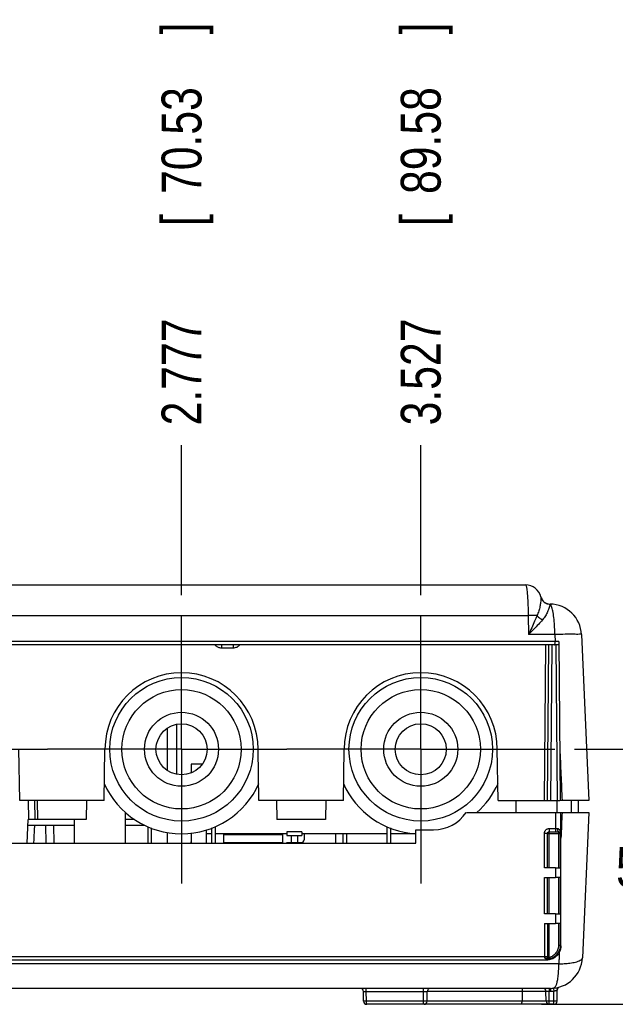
# Model space of a CAD drawing. Header units: inches. Extents: x 0 to 34, y 0 to 22.
# Tile 39 of 41: x 28 to 29.9, y 10.7 to 13.7. Entities that reach past the tile are written whole.
import ezdxf

# ---------------------------------------------------------------- set-up
doc = ezdxf.new("R2010")
doc.units = ezdxf.units.IN
doc.header["$LTSCALE"] = 1.87
doc.header["$MEASUREMENT"] = 0
doc.linetypes.add('CENTER', pattern=[0.6, 0.375, -0.075, 0.075, -0.075])
doc.layers.get('0').update_dxf_attribs({"linetype": 'CONTINUOUS'})
doc.layers.add('DEFAULT_1', color=7, linetype='CENTER')
doc.layers.add('DIMENSIONS', color=7, linetype='CONTINUOUS')
doc.styles.get("Standard").update_dxf_attribs({"font": 'txt', "width": 0.8})
doc.dimstyles.new('DIMSTYLE_1', dxfattribs={"dimtxt": 0.125, "dimasz": 0.18, "dimexe": 0.18, "dimexo": 0.0625, "dimgap": 0.09, "dimtad": 0, "dimtih": 1, "dimtoh": 1, "dimdec": 3, "dimzin": 4, "dimdsep": 46, "dimtxsty": 'STANDARD', "dimblk": '_FILLED', "dimblk1": '_FILLED', "dimblk2": '_FILLED', "dimcen": 0.09, "dimadec": 0, "dimazin": 0, "dimtp": 0.001, "dimtm": 0.001, "dimtfac": 1, "dimtdec": 3, "dimtofl": 0, "dimtmove": 0, "dimatfit": 3, "dimldrblk": '_FILLED', "dimfxl": 1, "dimtolj": 1, "dimtzin": 4, "dimarcsym": 0})
doc.dimstyles.new('DIMSTYLE_2', dxfattribs={"dimtxt": 0.125, "dimasz": 0.18, "dimexe": 0.18, "dimexo": 0.0625, "dimgap": 0.09, "dimtad": 0, "dimtih": 1, "dimtoh": 1, "dimdec": 3, "dimzin": 4, "dimdsep": 46, "dimtxsty": 'STANDARD', "dimblk": '_FILLED', "dimblk1": '_FILLED', "dimblk2": '_FILLED', "dimcen": 0.09, "dimadec": 0, "dimazin": 0, "dimtp": 0.001, "dimtm": 0.001, "dimtfac": 1, "dimtdec": 3, "dimtofl": 0, "dimtmove": 0, "dimatfit": 3, "dimldrblk": '_FILLED', "dimfxl": 1, "dimtolj": 1, "dimtzin": 4, "dimarcsym": 0})

# ---------------------------------------------------------------- blocks, each defined once
blk = doc.blocks.new('_FILLED')
at = {"color": 0, "linetype": 'BYBLOCK'}
blk.add_solid([(0, 0), (-1, 0.174), (-1, -0.174)], dxfattribs=at)
blk = doc.blocks.new('*D14')
at = {"layer": 'DIMENSIONS', "color": 2, "linetype": 'CONTINUOUS'}
for p, q in [((29.7523, 11.455), (30.7698, 11.455)), ((30.6448, 11.455), (30.6448, 11.2117)), ((30.6448, 10.656), (30.6448, 10.9617)), ((29.6481, 10.656), (30.7698, 10.656))]:
    blk.add_line(p, q, dxfattribs=at)
at = {"layer": 'DIMENSIONS', "color": 2, "linetype": 'CONTINUOUS', "xscale": 0.18, "yscale": 0.18, "zscale": 0.18}
for p, rotation in [((30.6448, 11.455), 90), ((30.6448, 10.656), 270)]:
    blk.add_blockref('_FILLED', p, dxfattribs=dict(at, rotation=rotation))
at = {"layer": 'DIMENSIONS', "color": 2, "linetype": 'CONTINUOUS', "width": 0.8}
for s, p in [('5X ', (29.8823, 11.0242)), ('.799', (30.1823, 11.0242)), ('[', (30.7073, 11.0242)), ('20.29', (30.8073, 11.0242)), (']', (31.3073, 11.0242))]:
    blk.add_text(s, height=0.125, dxfattribs=at).set_placement(p)
blk = doc.blocks.new('*D18')
at = {"layer": 'DIMENSIONS', "color": 2, "linetype": 'CONTINUOUS'}
blk.add_line((28.5198, 11.9375), (28.5198, 12.4075), dxfattribs=at)
at = {"layer": 'DIMENSIONS', "color": 2, "linetype": 'CONTINUOUS', "width": 0.8}
for s, p in [(']', (28.5823, 13.695)), ('70.53', (28.5823, 13.195)), ('[', (28.5823, 13.095)), ('2.777', (28.5823, 12.47))]:
    blk.add_text(s, height=0.125, rotation=90, dxfattribs=at).set_placement(p)
blk = doc.blocks.new('*D19')
at = {"layer": 'DIMENSIONS', "color": 2, "linetype": 'CONTINUOUS'}
blk.add_line((29.2698, 11.9375), (29.2698, 12.4075), dxfattribs=at)
at = {"layer": 'DIMENSIONS', "color": 2, "linetype": 'CONTINUOUS', "width": 0.8}
for s, p in [(']', (29.3323, 13.695)), ('89.58', (29.3323, 13.195)), ('[', (29.3323, 13.095)), ('3.527', (29.3323, 12.47))]:
    blk.add_text(s, height=0.125, rotation=90, dxfattribs=at).set_placement(p)

msp = doc.modelspace()

# ---------------------------------------------------------------- linework, layer by layer
at = {"color": 7, "linetype": 'CONTINUOUS'}
for p, q in [((25.9415, 11.97), (29.5982, 11.97)), ((29.7028, 11.7924), (29.7072, 11.295)), ((29.7738, 11.8143), (29.7965, 11.295)), ((29.7029, 11.782), (25.8368, 11.782)), ((29.6675, 11.295), (29.6718, 11.782)), ((28.4743, 11.5205), (28.4743, 11.3894)), ((28.5049, 11.3765), (28.5049, 11.5334)), ((28.0126, 11.295), (28.0098, 11.455)), ((28.2771, 11.295), (28.2798, 11.455)), ((28.7626, 11.295), (28.7598, 11.455)), ((29.0271, 11.295), (29.0298, 11.455)), ((29.5126, 11.295), (29.5098, 11.455)), ((28.5502, 11.4089), (28.5502, 11.3812)), ((28.2771, 11.295), (28.0126, 11.295)), ((28.0386, 11.295), (28.0396, 11.235)), ((28.0676, 11.295), (28.0687, 11.235)), ((28.2221, 11.295), (28.221, 11.235)), ((29.0271, 11.295), (28.7626, 11.295)), ((28.8176, 11.295), (28.8187, 11.235)), ((28.9721, 11.295), (28.971, 11.235)), ((29.5126, 11.295), (29.7058, 11.295)), ((29.5676, 11.295), (29.5683, 11.257)), ((29.7965, 11.295), (29.7072, 11.295)), ((29.7422, 11.257), (29.7425, 11.295)), ((29.7648, 11.257), (29.7648, 11.295)), ((28.0361, 11.1605), (28.0388, 11.235)), ((28.221, 11.235), (28.0396, 11.235)), ((28.1838, 11.1605), (28.1838, 11.235)), ((28.3438, 11.1605), (28.3438, 11.2573)), ((28.3724, 11.235), (28.3438, 11.235)), ((28.971, 11.235), (28.8187, 11.235)), ((29.4127, 11.257), (29.7076, 11.257)), ((29.7093, 11.1762), (29.7094, 11.257)), ((29.7094, 11.257), (29.7965, 11.257)), ((29.7965, 11.257), (29.7766, 10.8016)), ((28.0381, 11.217), (28.1838, 11.217)), ((28.0933, 11.217), (28.0943, 11.1605)), ((28.3438, 11.217), (28.4036, 11.217)), ((28.4148, 11.1605), (28.4148, 11.2123)), ((28.4248, 11.2084), (28.4248, 11.1605)), ((28.5975, 11.2016), (28.5975, 11.1605)), ((28.6148, 11.1605), (28.6148, 11.2084)), ((28.6248, 11.2123), (28.6248, 11.1605)), ((29.1648, 11.1605), (29.1648, 11.2123)), ((29.1748, 11.2084), (29.1748, 11.1605)), ((29.2541, 11.1605), (29.2548, 11.203)), ((29.2548, 11.203), (29.3098, 11.203)), ((28.4743, 11.1943), (28.4743, 11.1605)), ((28.5502, 11.1922), (28.5502, 11.1605)), ((28.6148, 11.1904), (28.5975, 11.1904)), ((28.8502, 11.1904), (28.6248, 11.1904)), ((28.6514, 11.1904), (28.6514, 11.1605)), ((28.8378, 11.187), (28.6514, 11.187)), ((28.8378, 11.1605), (28.8378, 11.1904)), ((28.8975, 11.196), (28.8502, 11.196)), ((28.8502, 11.196), (28.8502, 11.1845)), ((28.8502, 11.1845), (28.8975, 11.1845)), ((28.864, 11.1845), (28.864, 11.1605)), ((28.8837, 11.1845), (28.8837, 11.1605)), ((28.8975, 11.196), (28.8975, 11.1845)), ((29.1648, 11.1904), (28.8975, 11.1904)), ((28.9043, 11.1903), (28.904, 11.1718)), ((29.0029, 11.1904), (29.0023, 11.1605)), ((29.2546, 11.1904), (29.1748, 11.1904)), ((26.2856, 11.1605), (29.2541, 11.1605)), ((28.5502, 11.1628), (28.5482, 11.1628)), ((28.5975, 11.1628), (28.5994, 11.1628)), ((28.8378, 11.162), (28.6514, 11.162)), ((28.8484, 11.1628), (28.8993, 11.1628)), ((28.894, 11.162), (28.8837, 11.162)), ((29.6926, 11.0833), (29.6575, 11.0833)), ((29.6575, 11.0533), (29.6926, 11.0533)), ((29.6926, 10.9396), (29.6575, 10.9396)), ((29.6575, 10.9096), (29.6926, 10.9096)), ((29.664, 10.7943), (27.9836, 10.7943)), ((29.6767, 10.706), (25.863, 10.706)), ((29.0907, 10.6659), (29.0904, 10.696)), ((29.29, 10.6659), (29.2903, 10.696)), ((29.6627, 10.6659), (29.6624, 10.696)), ((29.697, 10.6659), (29.6973, 10.7004)), ((29.687, 10.656), (29.1007, 10.656))]:
    msp.add_line(p, q, dxfattribs=at)
at = {"color": 9, "linetype": 'CONTINUOUS'}
for p, q in [((25.9329, 11.8743), (29.6068, 11.8743)), ((29.6068, 11.8743), (29.6078, 11.8143)), ((29.691, 11.7924), (25.8487, 11.7924)), ((29.69, 11.8143), (29.6078, 11.8143)), ((29.69, 11.8143), (29.691, 11.7924)), ((28.6454, 11.782), (28.6454, 11.772)), ((28.6818, 11.772), (28.6454, 11.772)), ((28.6818, 11.782), (28.6818, 11.772)), ((29.6575, 11.295), (29.6618, 11.782)), ((29.6775, 11.295), (29.6818, 11.782)), ((29.6929, 11.782), (29.6972, 11.295)), ((28.5847, 11.4089), (28.5502, 11.4089)), ((28.0586, 11.295), (28.0596, 11.235)), ((29.6972, 11.2569), (29.6975, 11.295)), ((29.6926, 11.257), (29.6926, 11.1968)), ((29.7076, 11.257), (29.7076, 11.1922)), ((28.1183, 11.217), (28.1193, 11.1605)), ((29.6725, 11.2068), (29.6926, 11.2068)), ((29.6725, 11.2068), (29.6725, 11.1968)), ((29.0376, 11.1605), (29.0377, 11.1904)), ((29.6575, 11.1918), (29.6675, 11.1918)), ((29.6575, 11.0833), (29.6575, 11.1918)), ((29.6675, 11.0831), (29.6675, 11.1918)), ((29.6677, 11.1916), (29.707, 11.1916)), ((29.6725, 11.1968), (29.6926, 11.1968)), ((29.6727, 11.1966), (29.702, 11.1966)), ((29.6727, 11.0829), (29.6727, 11.1966)), ((29.7022, 11.1968), (29.702, 11.1966)), ((29.702, 11.1966), (29.702, 11.0829)), ((29.7076, 11.1922), (29.707, 11.1916)), ((29.707, 11.1916), (29.707, 11.083)), ((29.6926, 11.0833), (29.6926, 11.0533)), ((29.7076, 11.0836), (29.7076, 11.053)), ((29.6575, 10.9396), (29.6575, 11.0533)), ((29.6675, 10.9395), (29.6675, 11.0535)), ((29.6727, 10.9392), (29.6727, 11.0537)), ((29.702, 11.0537), (29.702, 10.9392)), ((29.707, 11.0536), (29.707, 10.9393)), ((29.6926, 10.9396), (29.6926, 10.9096)), ((29.7076, 10.9399), (29.7076, 10.9094)), ((29.6575, 10.9096), (29.6575, 10.8058)), ((29.6675, 10.9098), (29.6675, 10.8058)), ((29.6727, 10.8028), (29.6727, 10.91)), ((29.702, 10.91), (29.702, 10.8413)), ((29.707, 10.91), (29.707, 10.8413)), ((29.702, 10.8413), (29.707, 10.8413)), ((29.707, 10.8413), (29.709, 10.8393)), ((27.9736, 10.8058), (29.6675, 10.8058)), ((29.6625, 10.7958), (29.6625, 10.7984)), ((29.6677, 10.8027), (29.6727, 10.8027)), ((29.674, 10.7979), (29.6734, 10.7971)), ((27.9736, 10.7958), (29.6625, 10.7958)), ((29.703, 10.7825), (27.9836, 10.7825)), ((29.6625, 10.7958), (29.664, 10.7943)), ((29.6724, 10.706), (29.6724, 10.696)), ((29.6767, 10.706), (29.6767, 10.696)), ((29.6863, 10.7064), (29.6873, 10.6966)), ((29.0991, 10.696), (29.2787, 10.696)), ((29.0993, 10.6659), (29.0991, 10.696)), ((29.2784, 10.6659), (29.2787, 10.696)), ((29.6624, 10.696), (29.2903, 10.696)), ((29.5875, 10.696), (29.5875, 10.6659)), ((29.6767, 10.696), (29.6724, 10.696)), ((29.6727, 10.6659), (29.6724, 10.696)), ((29.687, 10.6659), (29.6873, 10.6966)), ((29.2784, 10.6659), (29.0993, 10.6659)), ((29.6627, 10.6659), (29.29, 10.6659)), ((29.687, 10.6659), (29.6727, 10.6659)), ((29.6727, 10.656), (29.6727, 10.6659)), ((29.687, 10.656), (29.687, 10.6659))]:
    msp.add_line(p, q, dxfattribs=at)
at = {"color": 7, "linetype": 'CONTINUOUS'}
for centre, radius in [((28.5198, 11.455), 0.225), ((29.2698, 11.455), 0.225), ((28.5198, 11.455), 0.187), ((29.2698, 11.455), 0.187), ((28.5198, 11.455), 0.116), ((29.2698, 11.455), 0.116), ((28.5198, 11.455), 0.08), ((29.2698, 11.455), 0.08)]:
    msp.add_circle(centre, radius, dxfattribs=at)
for centre, radius, start, end in [((29.5982, 11.92), 0.05, 14.2123, 90), ((29.6757, 11.9399), 0.03, 194.4679, 269.2124), ((29.6739, 11.81), 0.1, 2.5, 89.2147), ((28.5198, 11.455), 0.24, 0, 180), ((29.2698, 11.455), 0.24, 0, 180), ((28.5198, 11.455), 0.265, 203.8285, 336.1718), ((29.2698, 11.455), 0.265, 203.8285, 266.5405), ((29.2698, 11.455), 0.265, 311.5614, 336.1718), ((29.3098, 11.328), 0.125, 270, 325.3891), ((28.894, 11.172), 0.01, 269.9986, 359), ((29.6767, 10.806), 0.1, 269.9845, 357.4993), ((29.0804, 10.696), 0.01, 0.5, 90.0002), ((29.6524, 10.696), 0.01, 0.5, 90), ((29.7073, 10.7003), 0.01, 106.1574, 179.5), ((29.3003, 10.696), 0.01, 119.8333, 179.5), ((29.1007, 10.666), 0.01, 180.5, 270), ((29.28, 10.666), 0.01, 270, 359.5), ((29.6727, 10.666), 0.01, 180.5, 270), ((29.687, 10.666), 0.01, 270, 359.5)]:
    msp.add_arc(centre, radius, start, end, dxfattribs=at)
at = {"color": 9, "linetype": 'CONTINUOUS'}
for points, knots in [([(29.5982, 11.97), (29.5995, 11.97), (29.6008, 11.9639), (29.6025, 11.956), (29.604, 11.9404), (29.6054, 11.9214), (29.6063, 11.8987), (29.6067, 11.8827), (29.6068, 11.8743)], [0, 0, 0, 0, 0.039231, 0.139371, 0.296804, 0.501771, 0.741243, 1, 1, 1, 1]), ([(29.6467, 11.9321), (29.6468, 11.9313), (29.6467, 11.9284), (29.6464, 11.9226), (29.6454, 11.9135), (29.6435, 11.9017), (29.6401, 11.8881), (29.6364, 11.8788), (29.6342, 11.8742)], [0, 0, 0, 0, 0.043515, 0.142037, 0.296034, 0.499905, 0.744426, 1, 1, 1, 1]), ([(29.6467, 11.9322), (29.6467, 11.9322), (29.6467, 11.9322), (29.6467, 11.9321), (29.6467, 11.9321)], [0, 0, 0, 0, 0.47305, 1, 1, 1, 1]), ([(29.6467, 11.9322), (29.6477, 11.928), (29.6518, 11.92), (29.6623, 11.9118), (29.671, 11.9097), (29.6753, 11.9097)], [0, 0, 0, 0, 0.332993, 0.666298, 1, 1, 1, 1]), ([(29.6467, 11.9321), (29.6478, 11.9279), (29.6518, 11.9199), (29.6623, 11.9117), (29.671, 11.9096), (29.6754, 11.9095)], [0, 0, 0, 0, 0.332811, 0.666128, 1, 1, 1, 1]), ([(29.6754, 11.9095), (29.6751, 11.9088), (29.6745, 11.9066), (29.6732, 11.902), (29.6709, 11.8948), (29.667, 11.8848), (29.6606, 11.8727), (29.6547, 11.8645), (29.6511, 11.8604)], [0, 0, 0, 0, 0.04132, 0.125551, 0.259719, 0.451093, 0.704882, 1, 1, 1, 1]), ([(29.6753, 11.91), (29.6753, 11.9099), (29.6753, 11.9098), (29.6753, 11.9098), (29.6753, 11.9097)], [0, 0, 0, 0, 0.253142, 1, 1, 1, 1]), ([(29.6753, 11.9097), (29.6753, 11.9097), (29.6753, 11.9096), (29.6754, 11.9096), (29.6754, 11.9095)], [0, 0, 0, 0, 0.474519, 1, 1, 1, 1]), ([(29.69, 11.8203), (29.6898, 11.8277), (29.6893, 11.8435), (29.6875, 11.8662), (29.6846, 11.8867), (29.6811, 11.9005), (29.6777, 11.9082), (29.6754, 11.9095)], [0, 0, 0, 0, 0.240013, 0.51953, 0.749146, 0.911757, 1, 1, 1, 1]), ([(29.6342, 11.8742), (29.63, 11.8743), (29.6208, 11.8744), (29.6117, 11.8744), (29.6068, 11.8743)], [0, 0, 0, 0, 0.460402, 1, 1, 1, 1]), ([(29.6342, 11.8742), (29.6318, 11.8681), (29.6265, 11.8553), (29.6176, 11.8353), (29.6112, 11.8215), (29.6078, 11.8143)], [0, 0, 0, 0, 0.301544, 0.635148, 1, 1, 1, 1]), ([(29.6511, 11.8604), (29.647, 11.8556), (29.6382, 11.8457), (29.6237, 11.8304), (29.6133, 11.8199), (29.6078, 11.8143)], [0, 0, 0, 0, 0.29659, 0.630632, 1, 1, 1, 1]), ([(29.6342, 11.8742), (29.6356, 11.8724), (29.6389, 11.8689), (29.6446, 11.8642), (29.6489, 11.8616), (29.6511, 11.8604)], [0, 0, 0, 0, 0.316634, 0.655202, 1, 1, 1, 1]), ([(29.7738, 11.8143), (29.7737, 11.8164), (29.7612, 11.8138), (29.7484, 11.8168), (29.7216, 11.815), (29.7032, 11.8148), (29.6933, 11.8144)], [0, 0, 0, 0, 0.077629, 0.296758, 0.631521, 1, 1, 1, 1]), ([(29.6894, 11.782), (29.6899, 11.782), (29.6904, 11.7845), (29.6907, 11.786), (29.6908, 11.7872)], [0, 0, 0, 0, 0.296558, 1, 1, 1, 1]), ([(29.7028, 11.7924), (29.7009, 11.7924), (29.6969, 11.7924), (29.693, 11.7924), (29.691, 11.7924)], [0, 0, 0, 0, 0.496458, 1, 1, 1, 1]), ([(28.6287, 11.778), (28.6278, 11.7787), (28.6264, 11.7799), (28.625, 11.7813), (28.6245, 11.7819)], [0, 0, 0, 0, 0.589111, 1, 1, 1, 1]), ([(28.6402, 11.7726), (28.6386, 11.7729), (28.6357, 11.7738), (28.6331, 11.7751), (28.6318, 11.7758)], [0, 0, 0, 0, 0.526548, 1, 1, 1, 1]), ([(28.6986, 11.7781), (28.6962, 11.7762), (28.6914, 11.7734), (28.6859, 11.7723), (28.6835, 11.7721)], [0, 0, 0, 0, 0.560219, 1, 1, 1, 1]), ([(29.7058, 11.4568), (29.7069, 11.4298), (29.7093, 11.3759), (29.7117, 11.3219), (29.7129, 11.295)], [0, 0, 0, 0, 0.500037, 1, 1, 1, 1]), ([(29.7129, 11.257), (29.7123, 11.2435), (29.7111, 11.2166), (29.7099, 11.1897), (29.7093, 11.1762)], [0, 0, 0, 0, 0.499982, 1, 1, 1, 1]), ([(28.057, 11.1605), (28.0572, 11.1663), (28.0578, 11.1787), (28.0588, 11.1975), (28.0594, 11.2105), (28.0597, 11.217)], [0, 0, 0, 0, 0.312317, 0.655292, 1, 1, 1, 1]), ([(29.6575, 11.1918), (29.6575, 11.1926), (29.6577, 11.1943), (29.6584, 11.197), (29.6597, 11.1998), (29.6618, 11.2024), (29.6647, 11.2048), (29.6684, 11.2064), (29.6711, 11.2068), (29.6725, 11.2068)], [0, 0, 0, 0, 0.105122, 0.220716, 0.349001, 0.492501, 0.651284, 0.822112, 1, 1, 1, 1]), ([(29.6926, 11.2068), (29.6932, 11.2068), (29.6945, 11.2068), (29.6964, 11.2068), (29.6977, 11.2068), (29.6984, 11.2068)], [0, 0, 0, 0, 0.316931, 0.650139, 1, 1, 1, 1]), ([(29.6984, 11.2068), (29.6984, 11.2052), (29.6987, 11.2022), (29.6997, 11.1986), (29.7014, 11.1969), (29.7022, 11.1968)], [0, 0, 0, 0, 0.442734, 0.790447, 1, 1, 1, 1]), ([(29.6984, 11.2068), (29.6989, 11.2068), (29.6999, 11.2067), (29.7013, 11.2061), (29.7027, 11.2052), (29.704, 11.2039), (29.7051, 11.2023), (29.7061, 11.2003), (29.7069, 11.198), (29.7074, 11.1952), (29.7076, 11.1933), (29.7076, 11.1922)], [0, 0, 0, 0, 0.078519, 0.161243, 0.248316, 0.341145, 0.443536, 0.558681, 0.688573, 0.834476, 1, 1, 1, 1]), ([(29.6675, 11.1918), (29.6675, 11.1921), (29.6676, 11.1926), (29.6678, 11.1935), (29.6682, 11.1944), (29.6689, 11.1953), (29.6699, 11.1961), (29.6711, 11.1967), (29.6721, 11.1968), (29.6725, 11.1968)], [0, 0, 0, 0, 0.105197, 0.220766, 0.348928, 0.492263, 0.650921, 0.821782, 1, 1, 1, 1]), ([(29.6926, 11.1968), (29.6936, 11.1968), (29.6957, 11.1968), (29.6989, 11.1968), (29.7011, 11.1968), (29.7022, 11.1968)], [0, 0, 0, 0, 0.316852, 0.650327, 1, 1, 1, 1]), ([(29.702, 11.1966), (29.7029, 11.1966), (29.7046, 11.1962), (29.7065, 11.1942), (29.707, 11.1925), (29.707, 11.1916)], [0, 0, 0, 0, 0.333325, 0.666675, 1, 1, 1, 1]), ([(29.7022, 11.1968), (29.7025, 11.1968), (29.703, 11.1968), (29.7039, 11.1966), (29.7046, 11.1963), (29.7054, 11.1959), (29.706, 11.1954), (29.7066, 11.1948), (29.7071, 11.1941), (29.7075, 11.1932), (29.7076, 11.1926), (29.7076, 11.1922)], [0, 0, 0, 0, 0.106989, 0.215242, 0.321293, 0.425058, 0.52985, 0.638118, 0.751246, 0.87051, 1, 1, 1, 1]), ([(29.702, 10.8413), (29.702, 10.8369), (29.7006, 10.8281), (29.6942, 10.8163), (29.6846, 10.8074), (29.6767, 10.8039), (29.6727, 10.8028)], [0, 0, 0, 0, 0.25334, 0.507346, 0.760807, 1, 1, 1, 1]), ([(29.707, 10.8413), (29.707, 10.8364), (29.7054, 10.8264), (29.6982, 10.8132), (29.6874, 10.8032), (29.6785, 10.7992), (29.674, 10.7979)], [0, 0, 0, 0, 0.253656, 0.507485, 0.760744, 1, 1, 1, 1]), ([(29.6575, 10.8058), (29.6575, 10.8055), (29.6575, 10.805), (29.6575, 10.8044), (29.6575, 10.8041)], [0, 0, 0, 0, 0.490233, 1, 1, 1, 1]), ([(29.6575, 10.8041), (29.6575, 10.8037), (29.6576, 10.8029), (29.6581, 10.8018), (29.6589, 10.8009), (29.6599, 10.8), (29.6611, 10.7991), (29.662, 10.7986), (29.6625, 10.7984)], [0, 0, 0, 0, 0.151745, 0.294638, 0.447324, 0.612525, 0.795265, 1, 1, 1, 1]), ([(29.6675, 10.8025), (29.6675, 10.803), (29.6651, 10.8035), (29.6636, 10.8038), (29.6625, 10.8039)], [0, 0, 0, 0, 0.304188, 1, 1, 1, 1]), ([(29.6625, 10.7984), (29.6629, 10.7982), (29.6637, 10.7978), (29.665, 10.7974), (29.6664, 10.797), (29.668, 10.7967), (29.6697, 10.7967), (29.6715, 10.7968), (29.6727, 10.797), (29.6734, 10.7971)], [0, 0, 0, 0, 0.114547, 0.237278, 0.368601, 0.50888, 0.6592, 0.821859, 1, 1, 1, 1]), ([(29.6691, 10.7986), (29.6686, 10.799), (29.6672, 10.7995), (29.6658, 10.7994), (29.6651, 10.7993)], [0, 0, 0, 0, 0.462362, 1, 1, 1, 1]), ([(29.6675, 10.8058), (29.6675, 10.8052), (29.6675, 10.8041), (29.6675, 10.803), (29.6675, 10.8025)], [0, 0, 0, 0, 0.490962, 1, 1, 1, 1]), ([(29.6677, 10.8027), (29.6677, 10.8027), (29.6676, 10.8026), (29.6675, 10.8025), (29.6675, 10.8025)], [0, 0, 0, 0, 0.501791, 1, 1, 1, 1]), ([(29.6675, 10.8025), (29.6675, 10.8022), (29.6675, 10.8017), (29.6677, 10.801), (29.6679, 10.8003), (29.6682, 10.7997), (29.6686, 10.7991), (29.6689, 10.7987), (29.6691, 10.7986)], [0, 0, 0, 0, 0.187048, 0.353742, 0.516922, 0.676774, 0.83689, 1, 1, 1, 1]), ([(29.6691, 10.7986), (29.6692, 10.7984), (29.6695, 10.7981), (29.67, 10.7978), (29.6706, 10.7975), (29.6712, 10.7972), (29.6719, 10.7971), (29.6724, 10.797), (29.6726, 10.797)], [0, 0, 0, 0, 0.151453, 0.308495, 0.470993, 0.639264, 0.814648, 1, 1, 1, 1]), ([(29.6727, 10.8027), (29.6729, 10.8019), (29.6733, 10.8006), (29.6737, 10.799), (29.674, 10.7982), (29.674, 10.7979)], [0, 0, 0, 0, 0.493886, 0.858962, 1, 1, 1, 1]), ([(29.703, 10.7827), (29.7058, 10.7828), (29.7114, 10.7829), (29.7199, 10.7834), (29.7286, 10.7841), (29.7375, 10.7851), (29.7463, 10.7865), (29.7549, 10.7883), (29.7627, 10.7906), (29.7694, 10.7934), (29.7746, 10.7966), (29.7765, 10.8), (29.7766, 10.8016)], [0, 0, 0, 0, 0.106208, 0.213918, 0.324519, 0.438204, 0.552985, 0.665073, 0.770256, 0.863682, 0.940168, 1, 1, 1, 1]), ([(29.6734, 10.7971), (29.6722, 10.7968), (29.6698, 10.7963), (29.6662, 10.7959), (29.6637, 10.7958), (29.6625, 10.7958)], [0, 0, 0, 0, 0.334287, 0.667809, 1, 1, 1, 1]), ([(29.2787, 10.696), (29.2787, 10.6977), (29.2786, 10.7008), (29.2781, 10.7036), (29.2777, 10.706), (29.2771, 10.706)], [0, 0, 0, 0, 0.488406, 0.849119, 1, 1, 1, 1]), ([(29.5894, 10.706), (29.5888, 10.706), (29.5881, 10.7037), (29.5879, 10.7022), (29.5878, 10.701)], [0, 0, 0, 0, 0.304975, 1, 1, 1, 1]), ([(29.0904, 10.696), (29.0904, 10.6961), (29.0907, 10.696), (29.091, 10.6961), (29.0918, 10.6961), (29.093, 10.6961), (29.0947, 10.6961), (29.0967, 10.6961), (29.0982, 10.6961), (29.0991, 10.696)], [0, 0, 0, 0, 0.012945, 0.057731, 0.144623, 0.282777, 0.4761, 0.719576, 1, 1, 1, 1]), ([(29.0991, 10.696), (29.0991, 10.6977), (29.099, 10.7008), (29.0986, 10.7031), (29.0984, 10.7046)], [0, 0, 0, 0, 0.575801, 1, 1, 1, 1]), ([(29.2787, 10.696), (29.2792, 10.6961), (29.2803, 10.6961), (29.2819, 10.6961), (29.2837, 10.6961), (29.2856, 10.6961), (29.2873, 10.6961), (29.2889, 10.6962), (29.2895, 10.6959), (29.2903, 10.6962), (29.2903, 10.696)], [0, 0, 0, 0, 0.129247, 0.274455, 0.433448, 0.598846, 0.756028, 0.88583, 0.970587, 1, 1, 1, 1]), ([(29.6724, 10.696), (29.6719, 10.6961), (29.6707, 10.6961), (29.6688, 10.6961), (29.667, 10.6961), (29.6653, 10.6961), (29.6638, 10.6962), (29.6631, 10.6959), (29.6624, 10.6962), (29.6624, 10.696)], [0, 0, 0, 0, 0.171394, 0.35796, 0.549741, 0.729244, 0.874784, 0.968083, 1, 1, 1, 1]), ([(29.6873, 10.6966), (29.6861, 10.6964), (29.6837, 10.6963), (29.6802, 10.6961), (29.6779, 10.696), (29.6767, 10.696)], [0, 0, 0, 0, 0.333444, 0.666699, 1, 1, 1, 1]), ([(29.6973, 10.7004), (29.6973, 10.7004), (29.697, 10.7002), (29.6966, 10.7001), (29.6956, 10.6995), (29.6943, 10.6989), (29.6923, 10.698), (29.6904, 10.6974), (29.6892, 10.697), (29.6887, 10.6969)], [0, 0, 0, 0, 0.016171, 0.072969, 0.180963, 0.347498, 0.572969, 0.849501, 1, 1, 1, 1]), ([(29.0993, 10.6659), (29.0983, 10.6659), (29.0965, 10.6659), (29.0937, 10.6657), (29.0923, 10.6662), (29.0907, 10.6656), (29.0907, 10.6659)], [0, 0, 0, 0, 0.343994, 0.663687, 0.904523, 1, 1, 1, 1]), ([(29.1007, 10.656), (29.1002, 10.656), (29.0999, 10.6584), (29.0994, 10.6612), (29.0993, 10.6642), (29.0993, 10.6659)], [0, 0, 0, 0, 0.149769, 0.517206, 1, 1, 1, 1]), ([(29.29, 10.6659), (29.29, 10.6657), (29.289, 10.666), (29.288, 10.6657), (29.2854, 10.6659), (29.2823, 10.6658), (29.2798, 10.6659), (29.2784, 10.6659)], [0, 0, 0, 0, 0.036324, 0.153934, 0.360436, 0.650644, 1, 1, 1, 1]), ([(29.28, 10.656), (29.2795, 10.656), (29.279, 10.6584), (29.2785, 10.6612), (29.2784, 10.6643), (29.2784, 10.6659)], [0, 0, 0, 0, 0.155211, 0.525862, 1, 1, 1, 1]), ([(29.5856, 10.656), (29.5861, 10.656), (29.5868, 10.6583), (29.5871, 10.6598), (29.5872, 10.6609)], [0, 0, 0, 0, 0.304975, 1, 1, 1, 1]), ([(29.6727, 10.6659), (29.6716, 10.6659), (29.6695, 10.6659), (29.6662, 10.6657), (29.6646, 10.6662), (29.6627, 10.6655), (29.6627, 10.6659)], [0, 0, 0, 0, 0.330656, 0.650433, 0.899173, 1, 1, 1, 1]), ([(29.697, 10.6659), (29.697, 10.6657), (29.6957, 10.6661), (29.6943, 10.6657), (29.6909, 10.6659), (29.6885, 10.6659), (29.687, 10.6659)], [0, 0, 0, 0, 0.056323, 0.240545, 0.562572, 1, 1, 1, 1])]:
    msp.add_open_spline(points, degree=3, knots=knots, dxfattribs=at)
for points in [[(29.69, 11.8191), (29.69, 11.8195), (29.69, 11.8199), (29.69, 11.8203)], [(29.69, 11.8168), (29.69, 11.8176), (29.69, 11.8183), (29.69, 11.8191)], [(29.69, 11.8143), (29.69, 11.8151), (29.69, 11.816), (29.69, 11.8168)], [(29.6933, 11.8144), (29.6922, 11.8144), (29.6911, 11.8144), (29.69, 11.8143)], [(29.6908, 11.7872), (29.691, 11.7888), (29.691, 11.7907), (29.691, 11.7924)], [(28.6318, 11.7758), (28.6307, 11.7764), (28.6297, 11.7772), (28.6287, 11.778)], [(28.6454, 11.772), (28.6436, 11.772), (28.6419, 11.7722), (28.6402, 11.7726)], [(28.6835, 11.7721), (28.6829, 11.7721), (28.6824, 11.772), (28.6818, 11.772)], [(28.7025, 11.7818), (28.7013, 11.7804), (28.7, 11.7792), (28.6986, 11.7781)], [(29.0268, 11.1605), (29.0268, 11.1704), (29.0268, 11.1804), (29.0268, 11.1904)], [(29.6625, 10.8039), (29.6609, 10.8041), (29.6592, 10.8041), (29.6575, 10.8041)], [(29.6651, 10.7993), (29.6642, 10.7991), (29.6633, 10.7988), (29.6625, 10.7984)], [(29.6726, 10.797), (29.6729, 10.797), (29.6731, 10.7971), (29.6734, 10.7971)], [(29.5878, 10.701), (29.5876, 10.6995), (29.5875, 10.6977), (29.5875, 10.696)], [(29.6887, 10.6969), (29.6882, 10.6968), (29.6877, 10.6967), (29.6873, 10.6966)], [(29.5872, 10.6609), (29.5874, 10.6625), (29.5875, 10.6642), (29.5875, 10.6659)]]:
    msp.add_open_spline(points, degree=3, dxfattribs=at)
at = {"color": 7, "linetype": 'CONTINUOUS'}
for points, knots in [([(29.6677, 11.1916), (29.6677, 11.1925), (29.6681, 11.1942), (29.6697, 11.1958), (29.6709, 11.1963), (29.6714, 11.1965)], [0, 0, 0, 0, 0.392363, 0.797962, 1, 1, 1, 1]), ([(29.709, 10.8393), (29.7091, 10.8745), (29.7091, 10.9471), (29.7092, 11.0594), (29.7093, 11.1366), (29.7093, 11.1762)], [0, 0, 0, 0, 0.313361, 0.646821, 1, 1, 1, 1]), ([(29.6926, 11.0833), (29.6951, 11.0833), (29.6995, 11.083), (29.7041, 11.0839), (29.7071, 11.0831), (29.7076, 11.0836)], [0, 0, 0, 0, 0.494844, 0.860042, 1, 1, 1, 1]), ([(29.7076, 11.053), (29.7071, 11.0535), (29.7041, 11.0527), (29.6995, 11.0535), (29.6951, 11.0533), (29.6926, 11.0533)], [0, 0, 0, 0, 0.139958, 0.505156, 1, 1, 1, 1]), ([(29.6926, 10.9396), (29.6951, 10.9396), (29.6995, 10.9394), (29.7041, 10.9402), (29.7071, 10.9394), (29.7076, 10.9399)], [0, 0, 0, 0, 0.494844, 0.860042, 1, 1, 1, 1]), ([(29.7076, 10.9094), (29.7071, 10.9099), (29.7041, 10.909), (29.6995, 10.9099), (29.6951, 10.9096), (29.6926, 10.9096)], [0, 0, 0, 0, 0.139958, 0.505156, 1, 1, 1, 1]), ([(29.709, 10.8393), (29.709, 10.8356), (29.7081, 10.8281), (29.7054, 10.8212), (29.7037, 10.8179)], [0, 0, 0, 0, 0.498277, 1, 1, 1, 1]), ([(29.7037, 10.8179), (29.7011, 10.8132), (29.6943, 10.8046), (29.6802, 10.7962), (29.6694, 10.7943), (29.664, 10.7943)], [0, 0, 0, 0, 0.333013, 0.666168, 1, 1, 1, 1]), ([(29.674, 10.7979), (29.673, 10.7977), (29.6709, 10.7977), (29.6692, 10.799), (29.6686, 10.7999)], [0, 0, 0, 0, 0.499967, 1, 1, 1, 1]), ([(29.7037, 10.8179), (29.7036, 10.8139), (29.7034, 10.8059), (29.7032, 10.7941), (29.703, 10.7863), (29.703, 10.7825)], [0, 0, 0, 0, 0.339341, 0.672636, 1, 1, 1, 1]), ([(29.6853, 10.7066), (29.6859, 10.7068), (29.6872, 10.7072), (29.6889, 10.7081), (29.6905, 10.7094), (29.692, 10.7112), (29.6934, 10.7136), (29.6948, 10.7165), (29.6961, 10.7203), (29.6974, 10.725), (29.6986, 10.7308), (29.6998, 10.738), (29.7008, 10.7467), (29.7017, 10.757), (29.7025, 10.7691), (29.7029, 10.7778), (29.703, 10.7825)], [0, 0, 0, 0, 0.023809, 0.047391, 0.072519, 0.100896, 0.134082, 0.173488, 0.221516, 0.28074, 0.353714, 0.442875, 0.550107, 0.677029, 0.827048, 1, 1, 1, 1]), ([(29.6808, 10.706), (29.6816, 10.7061), (29.6831, 10.7062), (29.6846, 10.7064), (29.6853, 10.7066)], [0, 0, 0, 0, 0.534786, 1, 1, 1, 1])]:
    msp.add_open_spline(points, degree=3, knots=knots, dxfattribs=at)
for points in [[(29.6679, 10.8013), (29.6678, 10.8017), (29.6677, 10.8022), (29.6677, 10.8027)], [(29.6686, 10.7999), (29.6683, 10.8003), (29.6681, 10.8008), (29.6679, 10.8013)]]:
    msp.add_open_spline(points, degree=3, dxfattribs=at)
at = {"layer": 'DEFAULT_1', "color": 7, "linetype": 'CENTER'}
for p, q in [((28.5198, 11.455), (28.5198, 11.875)), ((29.2698, 11.455), (29.2698, 11.875)), ((27.7698, 11.455), (28.0998, 11.455)), ((28.5198, 11.455), (28.0998, 11.455)), ((28.5198, 11.455), (28.8498, 11.455)), ((28.5198, 11.455), (28.5198, 11.035)), ((29.2698, 11.455), (28.8498, 11.455)), ((29.2698, 11.455), (29.6898, 11.455)), ((29.2698, 11.455), (29.2698, 11.035))]:
    msp.add_line(p, q, dxfattribs=at)

# ---------------------------------------------------------------- dimensions: what is measured, and where the dimension line sits
at = {"layer": 'DIMENSIONS', "color": 2, "linetype": 'CONTINUOUS'}
for feature_location, picture, middle in [((28.5198, 11.9375), '*D18', (28.5198, 13.1325)), ((29.2698, 11.9375), '*D19', (29.2698, 13.1325))]:
    dim = msp.add_ordinate_dim(feature_location=feature_location, offset=(0, 0.47), dtype=1, origin=(25.7432, 11.295), dimstyle='DIMSTYLE_2', dxfattribs=at)
    dim.commit()
    dim.dimension.update_dxf_attribs({"geometry": picture, "text_midpoint": middle})
dim = msp.add_linear_dim(base=(30.6448, 10.656), p1=(29.7523, 11.455), p2=(29.6481, 10.656), angle=270, text='5X <>', dimstyle='DIMSTYLE_1', dxfattribs=at)
dim.commit()
dim.dimension.update_dxf_attribs({"geometry": '*D14', "text_midpoint": (30.6448, 11.0867), "dimtype": 160})

doc.saveas('drawing.dxf')
